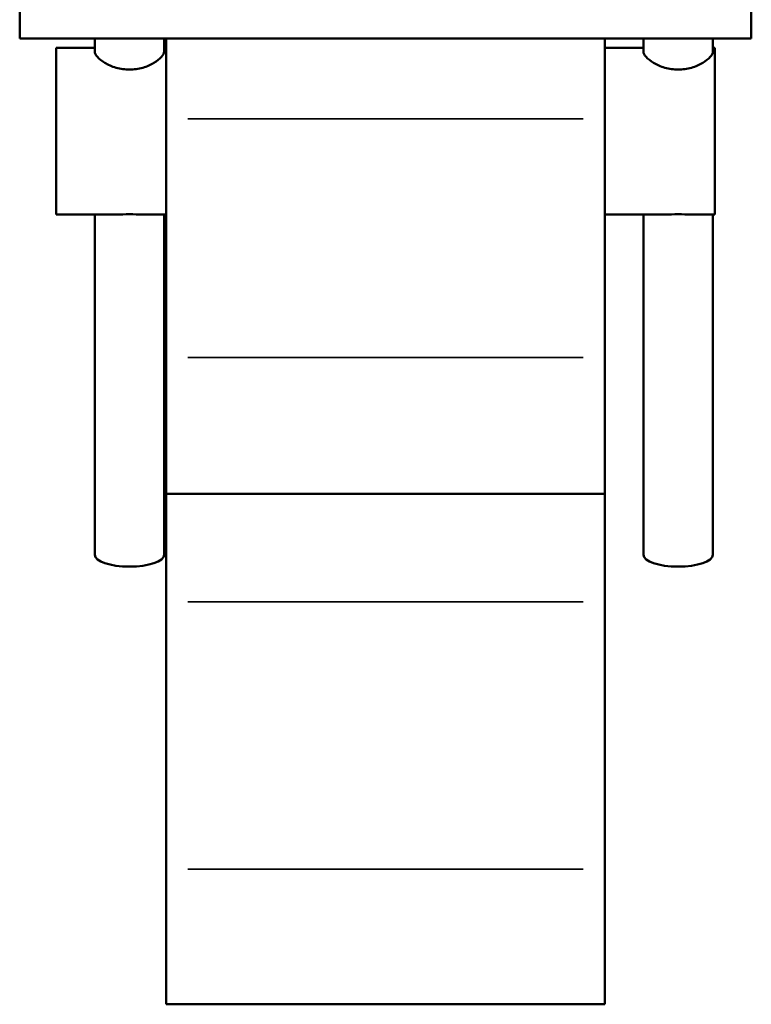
# Model space of a CAD drawing. Header units: inches. Extents: x -11.3 to 54.7, y 0.6 to 56.9.
# Tile 3 of 9: x 13.6 to 20.5, y 10.1 to 19.4. Entities that reach past the tile are written whole.
import ezdxf

# ---------------------------------------------------------------- set-up
doc = ezdxf.new("R2010")
doc.units = ezdxf.units.IN
doc.header["$MEASUREMENT"] = 0
doc.layers.add('Visible (ANSI)', color=7, linetype='Continuous', lineweight=50)
doc.layers.add('Visible Narrow (ANSI)', color=7, linetype='Continuous', lineweight=35)

msp = doc.modelspace()

# ---------------------------------------------------------------- linework, layer by layer
at = {"layer": 'Visible (ANSI)'}
for p, q in [((13.5719, 19.8187), (13.5719, 19.2578)), ((20.5019, 19.8187), (20.5019, 19.2578)), ((20.5019, 19.2578), (13.5719, 19.2578)), ((14.2828, 19.2578), (14.2828, 19.1311)), ((14.9399, 19.2578), (14.9399, 19.1311)), ((14.9579, 19.2578), (14.9579, 18.497)), ((19.1159, 18.497), (19.1159, 19.2578)), ((19.4803, 19.2578), (19.4803, 19.1311)), ((20.1374, 19.2578), (20.1374, 19.1311)), ((13.9184, 19.1693), (13.9184, 17.5923)), ((13.9184, 19.1693), (14.2828, 19.1693)), ((14.9399, 19.1693), (14.9579, 19.1693)), ((19.1159, 19.1693), (19.4803, 19.1693)), ((20.1374, 19.1693), (20.1554, 19.1693)), ((20.1554, 17.5923), (20.1554, 19.1693)), ((14.9579, 16.2361), (14.9579, 18.497)), ((19.1159, 18.497), (19.1159, 16.2361)), ((13.9184, 17.5923), (14.4739, 17.5923)), ((14.2828, 17.5923), (14.2828, 14.3683)), ((14.7488, 17.5923), (14.9579, 17.5923)), ((14.9399, 17.5923), (14.9399, 14.3683)), ((19.1159, 17.5923), (19.6714, 17.5923)), ((19.4803, 17.5923), (19.4803, 14.3683)), ((19.9463, 17.5923), (20.1554, 17.5923)), ((20.1374, 17.5923), (20.1374, 14.3683)), ((14.9579, 14.9458), (14.9579, 16.2361)), ((19.1159, 16.2361), (19.1159, 14.9458)), ((14.9579, 14.9458), (14.9579, 13.923)), ((14.9579, 14.9458), (19.1159, 14.9458)), ((19.1159, 13.923), (19.1159, 14.9458)), ((14.9579, 11.3922), (14.9579, 13.923)), ((19.1159, 13.923), (19.1159, 11.3922)), ((14.9579, 11.3922), (14.9579, 10.111)), ((19.1159, 10.111), (19.1159, 11.3922)), ((14.9579, 10.111), (19.1159, 10.111))]:
    msp.add_line(p, q, dxfattribs=at)
for centre in [(14.6114, 14.3683), (19.8089, 14.3683)]:
    msp.add_ellipse(centre, major_axis=(0.3285, 0), ratio=0.34202, start_param=3.141593, end_param=6.283185, dxfattribs=at)
for points, knots in [([(14.9399, 19.1311), (14.9399, 19.1183), (14.9315, 19.1014), (14.898, 19.0643), (14.8728, 19.0444), (14.815, 19.01), (14.7783, 18.9932), (14.6974, 18.9699), (14.6531, 18.9636), (14.5696, 18.9636), (14.5253, 18.9699), (14.4444, 18.9932), (14.4077, 19.01), (14.3499, 19.0444), (14.3247, 19.0643), (14.2912, 19.1014), (14.2828, 19.1183), (14.2828, 19.1311)], [1.279775, 1.279775, 1.279775, 1.279775, 1.596454, 1.596454, 1.913134, 1.913134, 2.231571, 2.231571, 2.550008, 2.550008, 2.868446, 2.868446, 3.186883, 3.186883, 3.503562, 3.503562, 3.820242, 3.820242, 3.820242, 3.820242]), ([(20.1374, 19.1311), (20.1374, 19.1183), (20.129, 19.1014), (20.0955, 19.0643), (20.0703, 19.0444), (20.0125, 19.01), (19.9758, 18.9932), (19.8949, 18.9699), (19.8506, 18.9636), (19.7671, 18.9636), (19.7228, 18.9699), (19.6419, 18.9932), (19.6052, 19.01), (19.5474, 19.0444), (19.5222, 19.0643), (19.4887, 19.1014), (19.4803, 19.1183), (19.4803, 19.1311)], [1.279775, 1.279775, 1.279775, 1.279775, 1.596454, 1.596454, 1.913134, 1.913134, 2.231571, 2.231571, 2.550008, 2.550008, 2.868446, 2.868446, 3.186883, 3.186883, 3.503562, 3.503562, 3.820242, 3.820242, 3.820242, 3.820242]), ([(14.4739, 17.5923), (14.4775, 17.5923), (14.4812, 17.5923), (14.5253, 17.5924), (14.5696, 17.593), (14.6531, 17.593), (14.6974, 17.5924), (14.7415, 17.5923), (14.7452, 17.5923), (14.7488, 17.5923)], [2.2026125, 2.2026125, 2.2026125, 2.2026125, 2.231571, 2.231571, 2.5500083, 2.5500083, 2.8684456, 2.8684456, 2.8974041, 2.8974041, 2.8974041, 2.8974041]), ([(19.6714, 17.5923), (19.675, 17.5923), (19.6787, 17.5923), (19.7228, 17.5924), (19.7671, 17.593), (19.8506, 17.593), (19.8949, 17.5924), (19.939, 17.5923), (19.9427, 17.5923), (19.9463, 17.5923)], [2.2026125, 2.2026125, 2.2026125, 2.2026125, 2.231571, 2.231571, 2.5500083, 2.5500083, 2.8684456, 2.8684456, 2.8974041, 2.8974041, 2.8974041, 2.8974041])]:
    msp.add_open_spline(points, degree=3, knots=knots, dxfattribs=at)
at = {"layer": 'Visible Narrow (ANSI)'}
for p, q in [((15.1658, 18.497), (18.908, 18.497)), ((15.1658, 16.2361), (18.908, 16.2361)), ((15.1658, 13.923), (18.908, 13.923)), ((15.1658, 11.3922), (18.908, 11.3922))]:
    msp.add_line(p, q, dxfattribs=at)

doc.saveas('drawing.dxf')
